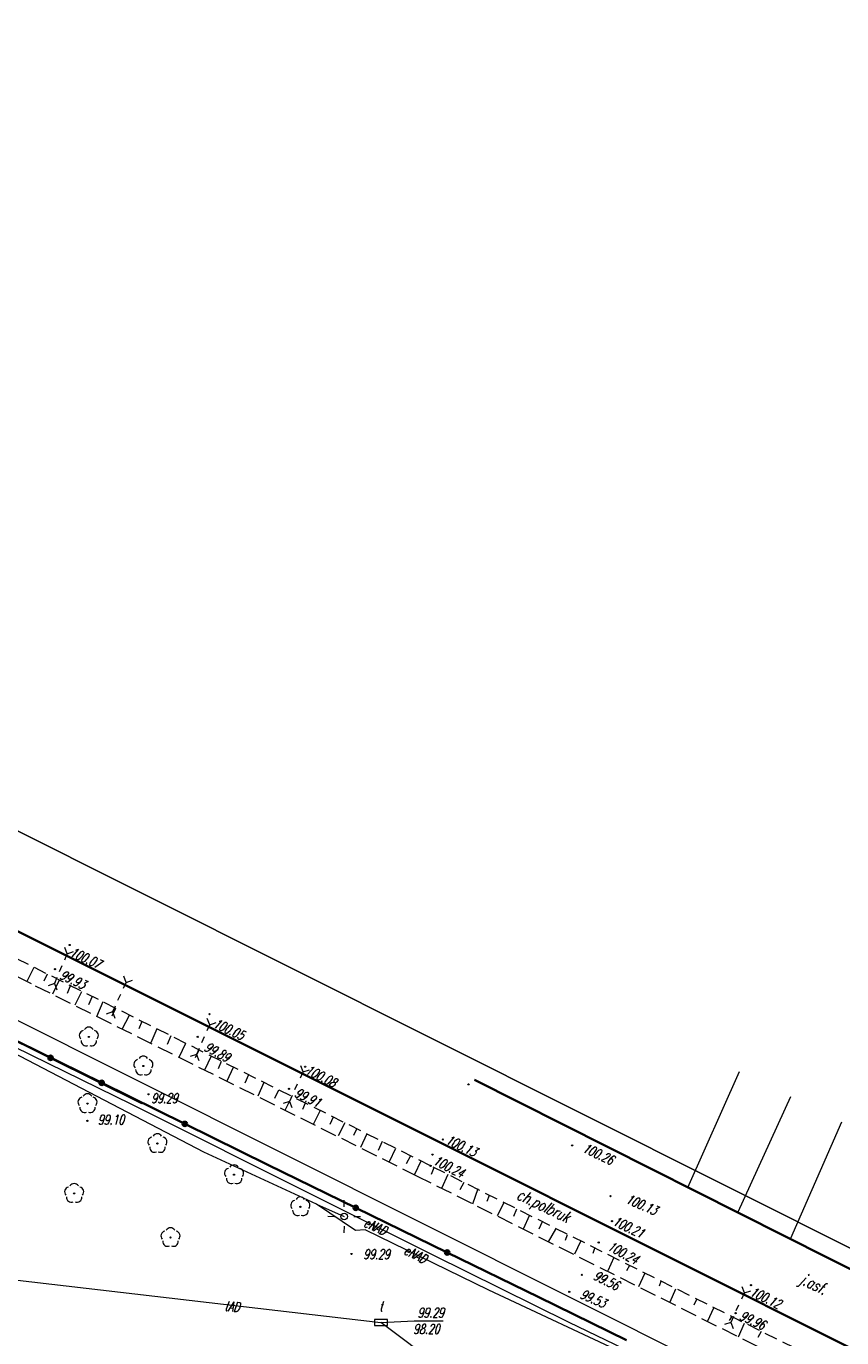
# Model space of a CAD drawing. Header units: metres. Extents: x 7501691 to 7504871, y 5814048 to 5814963.
# Tile 20 of 90: x 7502099 to 7502161, y 5814558 to 5814658. Entities that reach past the tile are written whole.
import ezdxf
from ezdxf.enums import TextEntityAlignment as Align

# ---------------------------------------------------------------- set-up
doc = ezdxf.new("R2010")
doc.units = ezdxf.units.M
doc.header["$MEASUREMENT"] = 0
for name, pattern in [('1', [0]), ('GDE', [0]), ('KOC', [1.5, 1, -0.5]), ('KOJ', [0]), ('UEB', [0]), ('UPE', [0]), ('UPT', [0]), ('WSQ', [1.75, 1.25, -0.5])]:
    doc.linetypes.add(name, pattern=pattern)
doc.layers.get('0').update_dxf_attribs({"linetype": 'CONTINUOUS'})
for name, color, linetype, lineweight in [('Dzialki', 7, 'GDE', 18), ('EDZPD_L_0', 7, 'GDE', 20), ('SDROK_T_0', 7, 'CONTINUOUS', 18), ('SDROK_T_1', 7, 'CONTINUOUS', 18), ('SDRPK_L_0', 7, 'KOJ', 35), ('SDRPK_L_2', 7, 'KOC', 18), ('SDRPT_T_0', 7, 'CONTINUOUS', 18), ('SZOPO_L_0', 7, 'CONTINUOUS', 35), ('SZZPZ_T_0', 3, 'CONTINUOUS', 18), ('UEEOO_T_0', 1, 'CONTINUOUS', 15), ('UEEPA_T_3', 1, 'CONTINUOUS', 18), ('UEEPON_L_1', 1, 'UEB', 15), ('UTTOA_T_0', 30, 'CONTINUOUS', 15), ('UTTOC_T_0', 30, 'CONTINUOUS', 15), ('UTTOO_T_0', 30, 'CONTINUOUS', 15), ('UTTPA_T_1', 30, 'CONTINUOUS', 18), ('UTTPO_L_1', 30, 'UPT', 15), ('WUKOS_T_1', 7, 'CONTINUOUS', 15), ('WUKPS_L_6', 7, 'WSQ', 18), ('WWRPH_T_1', 7, 'CONTINUOUS', 18)]:
    doc.layers.add(name, color=color, linetype=linetype, lineweight=lineweight)
doc.styles.get("Standard").update_dxf_attribs({"font": 'Simplex.SHX', "width": 0.75})

# ---------------------------------------------------------------- blocks, each defined once
blk = doc.blocks.new('PSS')
at = {"linetype": 'Continuous'}
for p, q in [((-1.25, 0), (-1.6, 0.37)), ((-1.25, 0), (-1.6, -0.37)), ((-0.75, 0), (-1.25, 0)), ((-0.25, 0), (0.25, 0)), ((0.75, 0), (1.25, 0)), ((1.25, 0), (1.6, 0.37)), ((1.25, 0), (1.6, -0.37))]:
    blk.add_line(p, q, dxfattribs=at)
blk = doc.blocks.new('DLI')
at = {"color": 8, "linetype": 'Continuous', "lineweight": 5}
blk.add_circle((0, 0), 0.045, dxfattribs=at)
for centre, start, end in [((-0.36, 0.12), 102.1445, 221.86), ((0, 0.38), 30.1401, 149.8599), ((0.36, 0.12), 318.14, 77.8555), ((-0.22, -0.3), 174.1482, 293.8542), ((0.22, -0.3), 246.1458, 5.8518)]:
    blk.add_arc(centre, 0.375, start, end, dxfattribs=at)
blk = doc.blocks.new('SLS')
at = {"linetype": 'Continuous'}
blk.add_circle((0, 0), 0.25, dxfattribs=at)
blk = doc.blocks.new('LAT')
at = {"linetype": 'Continuous'}
for p, q in [((0, 0.75), (0, 1.25)), ((-1.25, 0), (-0.75, 0)), ((0.75, 0), (1.25, 0)), ((0, -0.75), (0, -1.25))]:
    blk.add_line(p, q, dxfattribs=at)
blk = doc.blocks.new('WLD')
at = {"linetype": 'Continuous'}
for p, q in [((0.5, 0.23), (-0.5, 0.23)), ((-0.5, 0.23), (-0.5, -0.23)), ((0.5, -0.23), (0.5, 0.23)), ((-0.5, -0.23), (0.5, -0.23))]:
    blk.add_line(p, q, dxfattribs=at)
blk = doc.blocks.new('WSP')
at = {"linetype": 'Continuous'}
blk.add_circle((0, 0), 0.045, dxfattribs=at)

msp = doc.modelspace()

# ---------------------------------------------------------------- linework, layer by layer
at = {"layer": 'Dzialki'}
for p, q in [((7502316.75, 5814472.48), (7501945.89, 5814658.18)), ((7502005.96, 5814642.64), (7502273.74, 5814508.55))]:
    msp.add_line(p, q, dxfattribs=at)
at = {"layer": 'EDZPD_L_0', "linetype": 'GDE'}
for p, q in [((7502316.74662, 5814472.47544), (7501945.89356, 5814658.17782)), ((7502273.73507, 5814508.555), (7502005.96008, 5814642.63896))]:
    msp.add_line(p, q, dxfattribs=at)
at = {"layer": 'SDRPK_L_0', "linetype": 'KOJ'}
for p, q in [((7502130.77499, 5814572.48183), (7502076.52401, 5814599.59449)), ((7502175.38118, 5814556.15558), (7502133.30094, 5814577.34276)), ((7502170.12525, 5814552.79707), (7502130.77499, 5814572.48183))]:
    msp.add_line(p, q, dxfattribs=at)
at = {"layer": 'SDRPK_L_2', "linetype": 'KOC'}
for p, q in [((7502129.93635, 5814570.75387), (7502075.66837, 5814597.89552)), ((7502192.73017, 5814539.31901), (7502129.93635, 5814570.75387))]:
    msp.add_line(p, q, dxfattribs=at)
at = {"layer": 'SZOPO_L_0'}
for p, q in [((7502093.75871, 5814582.5132), (7502100.77275, 5814579.03753)), ((7502098.3208, 5814580.26886), (7502104.6972, 5814577.11924)), ((7502100.77275, 5814579.03753), (7502107.78678, 5814575.56186)), ((7502104.6972, 5814577.11924), (7502111.0736, 5814573.96962)), ((7502111.0736, 5814573.96962), (7502117.45, 5814570.82)), ((7502117.45, 5814570.82), (7502124.19033, 5814567.53093)), ((7502124.19033, 5814567.53093), (7502131.21016, 5814564.10546)), ((7502131.21016, 5814564.10546), (7502138.23, 5814560.68)), ((7502138.23, 5814560.68), (7502144.96469, 5814557.37939))]:
    msp.add_line(p, q, dxfattribs=at)
for centre in [(7502100.77275, 5814579.03753), (7502104.6972, 5814577.11924), (7502111.0736, 5814573.96962), (7502124.19033, 5814567.53093), (7502131.21016, 5814564.10546)]:
    msp.add_circle(centre, 0.17, dxfattribs=at)
at = {"layer": 'UEEPON_L_1', "linetype": 'UPE'}
for p, q in [((7502107.01143, 5814575.45966), (7502088.60523, 5814584.45168)), ((7502112.53452, 5814571.79023), (7502093.76574, 5814581.5969)), ((7502121.24905, 5814568.31252), (7502107.01143, 5814575.45966)), ((7502121.18096, 5814567.82203), (7502112.53452, 5814571.79023)), ((7502124.17406, 5814565.78575), (7502121.18096, 5814567.82203)), ((7502121.18096, 5814567.82203), (7502123.30099, 5814566.86634)), ((7502130.14495, 5814563.90791), (7502121.24905, 5814568.31252)), ((7502124.92225, 5814565.84822), (7502124.17406, 5814565.78575)), ((7502134.40594, 5814561.20678), (7502124.92225, 5814565.84822)), ((7502140.57894, 5814558.73456), (7502130.14495, 5814563.90791)), ((7502145.33741, 5814556.09976), (7502134.40594, 5814561.20678)), ((7502153.42393, 5814552.56401), (7502140.57894, 5814558.73456))]:
    msp.add_line(p, q, dxfattribs=at)
at = {"layer": 'UTTOC_T_0', "linetype": 'Continuous', "lineweight": 0}
for p, q in [((7502126.12583, 5814558.72901), (7502128.66653, 5814558.86209)), ((7502128.66653, 5814558.86209), (7502130.89223, 5814558.86244))]:
    msp.add_line(p, q, dxfattribs=at)
at = {"layer": 'UTTPO_L_1', "linetype": 'UPT'}
for p in [(7502086.0909, 5814563.40232), (7502139.11688, 5814549.00456)]:
    msp.add_line(p, (7502126.12583, 5814558.72901), dxfattribs=at)
at = {"layer": 'WUKPS_L_6', "linetype": 'WSQ'}
for p, q in [((7502099.30517, 5814584.70493), (7502077.47109, 5814595.7285)), ((7502128.93483, 5814569.94354), (7502099.30517, 5814584.70493)), ((7502159.70533, 5814554.5486), (7502128.93483, 5814569.94354))]:
    msp.add_line(p, q, dxfattribs=at)
at = {"layer": 'WUKPS_L_6', "linetype": '1'}
for p, q in [((7502099.47873, 5814585.96222), (7502098.95932, 5814584.897)), ((7502100.50497, 5814585.46879), (7502100.24527, 5814584.92319)), ((7502101.4273, 5814585.00131), (7502100.92089, 5814583.91012)), ((7502102.31065, 5814584.62476), (7502102.05096, 5814583.97524)), ((7502103.14206, 5814584.10531), (7502102.63564, 5814583.07906)), ((7502103.97344, 5814583.74174), (7502103.67479, 5814583.10521)), ((7502104.77886, 5814583.3262), (7502104.29843, 5814582.18305)), ((7502105.75315, 5814582.83276), (7502105.46748, 5814582.22221)), ((7502106.79239, 5814582.28737), (7502106.24701, 5814581.20915)), ((7502107.77967, 5814581.8199), (7502107.55894, 5814581.27431)), ((7502108.93574, 5814581.25374), (7502108.47373, 5814580.18334)), ((7502109.98994, 5814580.72685), (7502109.73057, 5814580.07002)), ((7502111.13334, 5814580.13511), (7502110.61457, 5814579.05659)), ((7502112.16321, 5814579.61633), (7502111.86329, 5814579.04057)), ((7502113.10387, 5814579.17051), (7502112.57699, 5814578.09199)), ((7502113.87425, 5814578.7652), (7502113.63919, 5814578.20567)), ((7502114.78248, 5814578.30316), (7502114.29614, 5814577.24086)), ((7502115.97453, 5814577.73575), (7502115.68273, 5814577.08702)), ((7502153.61663, 5814577.96787), (7502149.66249, 5814569.06716)), ((7502117.15036, 5814577.14402), (7502116.68835, 5814576.09794)), ((7502118.26133, 5814576.56038), (7502117.96141, 5814575.92786)), ((7502119.27497, 5814576.08213), (7502118.7562, 5814574.99551)), ((7502157.54957, 5814576.04544), (7502153.52479, 5814567.1977)), ((7502120.32106, 5814575.57146), (7502120.11843, 5814575.07681)), ((7502121.46446, 5814574.99594), (7502120.91325, 5814573.93363)), ((7502122.45378, 5814574.48526), (7502122.1944, 5814573.92573)), ((7502123.3539, 5814574.04754), (7502122.84323, 5814573.042)), ((7502161.47016, 5814574.10359), (7502157.55134, 5814565.16757)), ((7502124.26213, 5814573.57739), (7502124.01085, 5814573.08273)), ((7502125.04872, 5814573.19641), (7502124.56238, 5814572.15844)), ((7502126.22456, 5814572.61279), (7502125.92465, 5814571.93162)), ((7502127.24632, 5814572.094), (7502126.75997, 5814571.06414)), ((7502128.38972, 5814571.51037), (7502128.06548, 5814570.89407)), ((7502129.17631, 5814571.10507), (7502128.70618, 5814570.09142)), ((7502130.18996, 5814570.61061), (7502129.98733, 5814570.09974)), ((7502131.26848, 5814570.09183), (7502130.78214, 5814569.00521)), ((7502132.48243, 5814569.47172), (7502132.18413, 5814568.90083)), ((7502133.5723, 5814568.9789), (7502133.15733, 5814567.8112)), ((7502134.44161, 5814568.48603), (7502134.24708, 5814568.01895)), ((7502135.55744, 5814567.9024), (7502135.03866, 5814566.91631)), ((7502136.53054, 5814567.4355), (7502136.31008, 5814566.8776)), ((7502137.51662, 5814566.95563), (7502137.04974, 5814565.89172)), ((7502138.5027, 5814566.46279), (7502138.23034, 5814565.8919)), ((7502139.51474, 5814565.90508), (7502138.97, 5814564.93197)), ((7502140.42296, 5814565.46412), (7502140.26735, 5814565.02299)), ((7502141.44797, 5814564.95831), (7502140.98107, 5814563.97224)), ((7502142.51968, 5814564.41359), (7502142.39001, 5814564.02436)), ((7502143.98581, 5814563.72622), (7502143.5319, 5814562.70123)), ((7502145.19246, 5814563.11665), (7502144.97198, 5814562.68848)), ((7502146.34723, 5814562.45518), (7502145.89331, 5814561.4691)), ((7502147.60577, 5814561.88453), (7502147.46312, 5814561.50827)), ((7502148.7216, 5814561.3009), (7502148.29363, 5814560.28888)), ((7502150.34343, 5814560.50976), (7502150.13593, 5814560.05565)), ((7502151.65388, 5814559.83534), (7502151.18699, 5814558.83629)), ((7502153.01623, 5814559.1739), (7502152.84762, 5814558.87548)), ((7502154.00231, 5814558.65511), (7502153.5484, 5814557.61714)), ((7502155.29977, 5814558.04555), (7502155.04037, 5814557.59143))]:
    msp.add_line(p, q, dxfattribs=at)

# ---------------------------------------------------------------- block references
at = {"layer": 'SDRPT_T_0'}
for p, rotation in [((7502101.56245, 5814585.87992), 66.56163144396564), ((7502106.04816, 5814583.69094), 64.93973472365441), ((7502112.47651, 5814580.44273), 65.57376752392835), ((7502119.62894, 5814576.8238), 65.07092899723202), ((7502153.49561, 5814559.87213), 65.01049548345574)]:
    msp.add_blockref('PSS', p, dxfattribs=dict(at, rotation=rotation))
at = {"layer": 'SZZPZ_T_0', "rotation": 0.0091424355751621}
for p in [(7502103.70963, 5814580.63679), (7502107.89478, 5814578.41221), (7502103.60772, 5814575.52212), (7502108.97117, 5814572.46235), (7502114.85479, 5814570.07042), (7502102.58464, 5814568.63857), (7502119.9429, 5814567.6105), (7502109.97735, 5814565.25126)]:
    msp.add_blockref('DLI', p, dxfattribs=at)
at = {"layer": 'UEEPA_T_3'}
for name, rotation in [('LAT', 359.430426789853), ('SLS', 0.0091424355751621)]:
    msp.add_blockref(name, (7502123.30099, 5814566.86634), dxfattribs=dict(at, rotation=rotation))
at = {"layer": 'UTTPA_T_1', "rotation": 0.1436425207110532}
msp.add_blockref('WLD', (7502126.12583, 5814558.72901), dxfattribs=at)
at = {"layer": 'WWRPH_T_1', "rotation": 0.0091424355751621}
for p in [(7502102.24339, 5814587.69781), (7502101.11464, 5814585.83467), (7502112.97034, 5814582.39293), (7502112.06737, 5814580.64274), (7502120.31198, 5814578.35652), (7502119.07029, 5814576.66273), (7502132.84478, 5814577.00365), (7502108.28573, 5814576.23879), (7502103.60046, 5814574.20573), (7502130.86961, 5814572.76935), (7502130.07737, 5814571.61311), (7502140.80542, 5814572.31931), (7502129.93635, 5814570.75387), (7502143.74161, 5814568.42452), (7502143.85483, 5814566.50513), (7502142.83894, 5814564.86782), (7502123.86877, 5814563.99095), (7502141.54092, 5814562.38368), (7502154.52526, 5814561.59541), (7502140.58143, 5814561.0851), (7502153.34009, 5814559.45)]:
    msp.add_blockref('WSP', p, dxfattribs=at)

# ---------------------------------------------------------------- texts
at = {"layer": 'SDROK_T_0', "oblique": 15, "width": 0.7}
msp.add_text('j.asf.', height=0.9, rotation=333.9338022, dxfattribs=at).set_placement((7502159.28083, 5814561.58336), align=Align.MIDDLE)
at = {"layer": 'SDROK_T_1', "lineweight": 9, "oblique": 15, "width": 0.7}
msp.add_text('ch.polbruk', height=0.9, rotation=334.299202, dxfattribs=at).set_placement((7502138.54412, 5814567.57537), align=Align.MIDDLE)
at = {"layer": 'UEEOO_T_0', "lineweight": 9, "oblique": 15, "width": 0.7}
for rotation, p in [(334.6314121, (7502125.69118, 5814566.09774)), (333.0569784, (7502128.76744, 5814563.95757))]:
    msp.add_text('eNAD', height=0.75, rotation=rotation, dxfattribs=at).set_placement(p, align=Align.MIDDLE)
at = {"layer": 'UTTOA_T_0', "lineweight": 9, "oblique": 15, "width": 0.7}
msp.add_text('t', height=0.75, rotation=0.0091424, dxfattribs=at).set_placement((7502125.99626, 5814559.60412))
at = {"layer": 'UTTOC_T_0', "lineweight": 9, "oblique": 15, "width": 0.7}
for s, p in [('99.29', (7502128.93432, 5814559.86213)), ('98.20', (7502128.59958, 5814558.61208))]:
    msp.add_text(s, height=0.75, rotation=0.0091424, dxfattribs=at).set_placement(p, align=Align.TOP_LEFT)
at = {"layer": 'UTTOO_T_0', "lineweight": 9, "oblique": 15, "width": 0.7}
msp.add_text('tAD', height=0.75, rotation=354.0776211, dxfattribs=at).set_placement((7502114.69814, 5814559.9548), align=Align.MIDDLE)
at = {"layer": 'WUKOS_T_1', "lineweight": 9, "oblique": 15, "width": 0.7}
for s, rotation, p in [('100.07', 335.0901601, (7502102.18184, 5814586.87971)), ('99.93', 334.7570142, (7502101.40516, 5814585.13555)), ('100.05', 334.6109796, (7502113.17643, 5814581.42866)), ('99.89', 332.113316, (7502112.48903, 5814579.62996)), ('100.08', 332.4270249, (7502120.26275, 5814577.87642)), ('99.91', 334.4227703, (7502119.42822, 5814576.09919)), ('99.29', 0.0091424, (7502108.5029, 5814575.56531)), ('100.13', 334.2860487, (7502131.02569, 5814572.49808)), ('100.24', 333.4054768, (7502130.06053, 5814570.91093)), ('100.21', 334.4191555, (7502143.84, 5814566.25363)), ('100.12', 334.0698596, (7502154.3642, 5814560.84271)), ('99.96', 335.1564624, (7502153.57101, 5814558.99109))]:
    msp.add_text(s, height=0.75, rotation=rotation, dxfattribs=at).set_placement(p)
for s, rotation, p in [('99.10', 0.3740931, (7502105.40815, 5814574.29141)), ('100.26', 334.6962716, (7502142.80827, 5814571.67372)), ('100.13', 336.6239337, (7502146.13421, 5814567.78364)), ('100.24', 331.3713065, (7502144.70493, 5814564.09232)), ('99.29', 0.0091424, (7502125.78729, 5814563.97291)), ('99.56', 333.7165083, (7502143.42836, 5814561.96392)), ('99.53', 336.2475852, (7502142.41104, 5814560.56712))]:
    msp.add_text(s, height=0.75, rotation=rotation, dxfattribs=at).set_placement(p, align=Align.MIDDLE)

doc.saveas('drawing.dxf')
